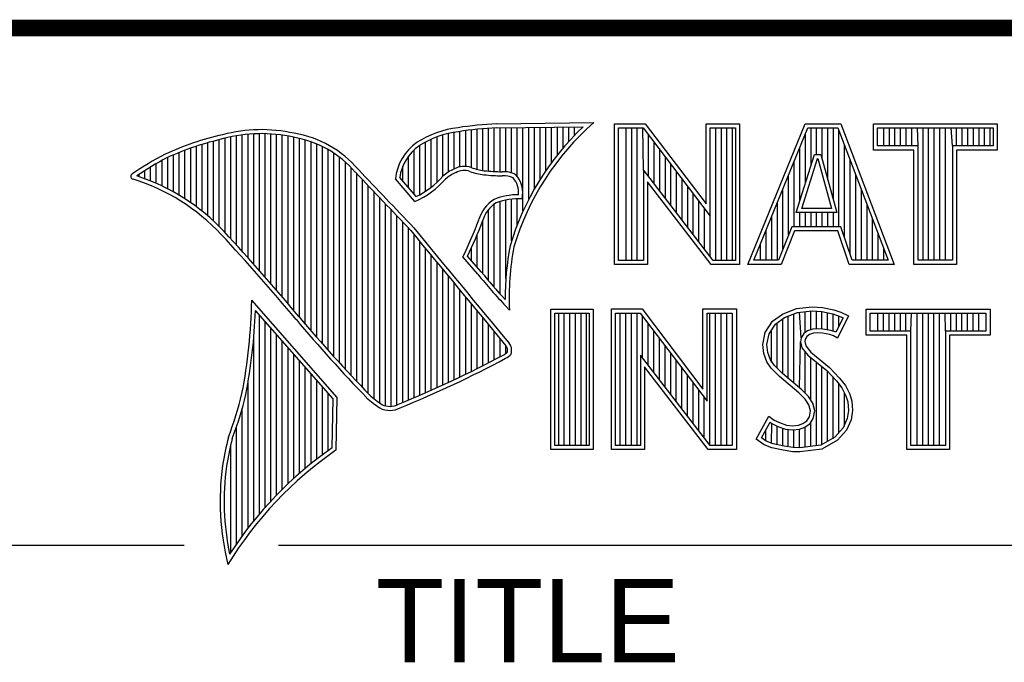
# Model space of a CAD drawing. Header units: inches. Extents: x 0 to 34, y 0 to 22.
# Tile 29 of 88: x 28.413 to 29.593, y 2.24 to 3.01. Entities that reach past the tile are written whole.
import ezdxf

# ---------------------------------------------------------------- set-up
doc = ezdxf.new("R2010")
doc.units = ezdxf.units.IN
doc.header["$LTSCALE"] = 1.87
doc.header["$MEASUREMENT"] = 0
doc.layers.get('0').update_dxf_attribs({"linetype": 'CONTINUOUS'})
doc.styles.add('TEXTSTYLE_2', font='txt')

msp = doc.modelspace()

# ---------------------------------------------------------------- linework, layer by layer
at = {"color": 2, "linetype": 'CONTINUOUS'}
for p, q in [((28.961, 2.8306), (28.961, 2.8785)), ((28.9679, 2.8292), (28.9679, 2.8791)), ((28.9747, 2.8285), (28.9747, 2.8796)), ((28.9816, 2.828), (28.9816, 2.88)), ((28.9844, 2.885), (29.1009, 2.8868)), ((28.9845, 2.8802), (29.0882, 2.8817)), ((28.9885, 2.8278), (28.9885, 2.8802)), ((28.9953, 2.8276), (28.9953, 2.8803)), ((29.0022, 2.8263), (29.0022, 2.8804)), ((29.0091, 2.822), (29.0091, 2.8805)), ((29.0159, 2.7805), (29.0159, 2.8806)), ((29.0228, 2.7947), (29.0228, 2.8807)), ((29.0297, 2.8073), (29.0297, 2.8808)), ((29.0365, 2.8188), (29.0365, 2.881)), ((29.0434, 2.8293), (29.0434, 2.8811)), ((29.0502, 2.8389), (29.0502, 2.8812)), ((29.0571, 2.8479), (29.0571, 2.8813)), ((29.064, 2.8562), (29.064, 2.8814)), ((29.0708, 2.8641), (29.0708, 2.8815)), ((29.0777, 2.8714), (29.0777, 2.8816)), ((29.1256, 2.8852), (29.1624, 2.8852)), ((29.1256, 2.7166), (29.1256, 2.8852)), ((29.1305, 2.8804), (29.16, 2.8804)), ((29.1305, 2.7215), (29.1305, 2.8804)), ((29.1395, 2.7215), (29.1395, 2.8804)), ((29.1462, 2.7215), (29.1462, 2.8804)), ((29.1529, 2.7215), (29.1529, 2.8804)), ((29.1604, 2.8299), (29.1596, 2.8804)), ((29.16, 2.8804), (29.2402, 2.7746)), ((29.1624, 2.8852), (29.2354, 2.7891)), ((29.2354, 2.8852), (29.2754, 2.8852)), ((29.2354, 2.7891), (29.2354, 2.8852)), ((29.2402, 2.8804), (29.2705, 2.8804)), ((29.2402, 2.7746), (29.2402, 2.8804)), ((29.2469, 2.7215), (29.2469, 2.8804)), ((29.2536, 2.7215), (29.2536, 2.8804)), ((29.2603, 2.7215), (29.2603, 2.8804)), ((29.267, 2.7215), (29.267, 2.8804)), ((29.2705, 2.8804), (29.2705, 2.7215)), ((29.2754, 2.8852), (29.2754, 2.7166)), ((29.2853, 2.7167), (29.3541, 2.8851)), ((29.2926, 2.7216), (29.3574, 2.8802)), ((29.3541, 2.8851), (29.3967, 2.8851)), ((29.3574, 2.8802), (29.3933, 2.8802)), ((29.361, 2.8356), (29.361, 2.8802)), ((29.3677, 2.8486), (29.3677, 2.8802)), ((29.3744, 2.8428), (29.3744, 2.8802)), ((29.3811, 2.8181), (29.3811, 2.8802)), ((29.3878, 2.7935), (29.3878, 2.8802)), ((29.3933, 2.8802), (29.4535, 2.7216)), ((29.3967, 2.8851), (29.4606, 2.7167)), ((29.4357, 2.8851), (29.584, 2.8851)), ((29.4357, 2.8537), (29.4357, 2.8851)), ((29.4406, 2.8802), (29.5791, 2.8802)), ((29.4406, 2.8586), (29.4406, 2.8802)), ((29.4482, 2.8586), (29.4482, 2.8802)), ((29.4549, 2.8586), (29.4549, 2.8802)), ((29.4616, 2.8586), (29.4616, 2.8802)), ((29.4684, 2.8586), (29.4684, 2.8802)), ((29.4751, 2.8586), (29.4751, 2.8802)), ((29.4818, 2.8586), (29.4818, 2.8802)), ((29.4892, 2.8586), (29.4885, 2.8802)), ((29.4952, 2.7216), (29.4952, 2.8802)), ((29.5019, 2.7216), (29.5019, 2.8802)), ((29.5086, 2.7216), (29.5086, 2.8802)), ((29.5153, 2.7216), (29.5153, 2.8802)), ((29.522, 2.7216), (29.522, 2.8802)), ((29.5305, 2.8586), (29.5288, 2.8802)), ((29.5355, 2.8586), (29.5355, 2.8802)), ((29.5422, 2.8586), (29.5422, 2.8802)), ((29.5489, 2.8586), (29.5489, 2.8802)), ((29.5556, 2.8586), (29.5556, 2.8802)), ((29.5623, 2.8586), (29.5623, 2.8802)), ((29.569, 2.8586), (29.569, 2.8802)), ((29.5757, 2.8586), (29.5757, 2.8802)), ((29.5791, 2.8802), (29.5791, 2.8586)), ((29.584, 2.8851), (29.584, 2.8537)), ((28.659, 2.7548), (28.659, 2.8679)), ((28.6659, 2.7474), (28.6659, 2.8695)), ((28.6727, 2.7398), (28.6727, 2.8708)), ((28.6796, 2.7323), (28.6796, 2.8719)), ((28.6865, 2.7247), (28.6865, 2.8727)), ((28.6933, 2.717), (28.6933, 2.8732)), ((28.7002, 2.7092), (28.7002, 2.8734)), ((28.707, 2.7014), (28.707, 2.8733)), ((28.7139, 2.6936), (28.7139, 2.873)), ((28.7208, 2.6856), (28.7208, 2.8724)), ((28.7276, 2.6776), (28.7276, 2.8716)), ((28.7345, 2.6696), (28.7345, 2.8704)), ((28.7414, 2.6615), (28.7414, 2.869)), ((28.7482, 2.6533), (28.7482, 2.8677)), ((28.9061, 2.8094), (28.9061, 2.8668)), ((28.913, 2.8153), (28.913, 2.8696)), ((28.9198, 2.8223), (28.9198, 2.8719)), ((28.9267, 2.8275), (28.9267, 2.8737)), ((28.9336, 2.8311), (28.9336, 2.875)), ((28.9404, 2.8335), (28.9404, 2.8759)), ((28.9473, 2.834), (28.9473, 2.8769)), ((28.9542, 2.8327), (28.9542, 2.8778)), ((29.1663, 2.8222), (29.1663, 2.872)), ((29.3543, 2.8139), (29.3543, 2.8725)), ((29.3945, 2.7618), (29.3945, 2.877)), ((28.6178, 2.7906), (28.6178, 2.856)), ((28.6247, 2.7856), (28.6247, 2.8584)), ((28.6315, 2.7803), (28.6315, 2.8606)), ((28.6384, 2.7747), (28.6384, 2.8626)), ((28.6453, 2.7685), (28.6453, 2.8645)), ((28.6521, 2.762), (28.6521, 2.8662)), ((28.7551, 2.6452), (28.7551, 2.8659)), ((28.762, 2.6372), (28.762, 2.8638)), ((28.7688, 2.6293), (28.7688, 2.8611)), ((28.7757, 2.6214), (28.7757, 2.858)), ((28.8924, 2.8003), (28.8924, 2.8594)), ((28.8992, 2.8044), (28.8992, 2.8634)), ((29.173, 2.8135), (29.173, 2.8632)), ((29.3475, 2.7921), (29.3475, 2.8561)), ((29.4012, 2.7485), (29.4012, 2.8593)), ((29.4892, 2.8586), (29.4406, 2.8586)), ((29.4892, 2.7216), (29.4892, 2.8586)), ((29.5791, 2.8586), (29.5305, 2.8586)), ((29.5305, 2.8586), (29.5305, 2.7216)), ((28.5904, 2.8071), (28.5904, 2.8449)), ((28.5972, 2.8034), (28.5972, 2.8479)), ((28.6041, 2.7994), (28.6041, 2.8508)), ((28.6109, 2.7952), (28.6109, 2.8535)), ((28.7826, 2.6137), (28.7826, 2.8543)), ((28.7894, 2.606), (28.7894, 2.8501)), ((28.7963, 2.5985), (28.7963, 2.8451)), ((28.8786, 2.8086), (28.8786, 2.8464)), ((28.8855, 2.8005), (28.8855, 2.854)), ((29.1798, 2.8048), (29.1798, 2.8543)), ((29.1865, 2.7961), (29.1865, 2.8455)), ((29.3434, 2.7787), (29.365, 2.8486)), ((29.35, 2.7836), (29.3686, 2.8438)), ((29.365, 2.8486), (29.3728, 2.8486)), ((29.3686, 2.8438), (29.3691, 2.8438)), ((29.3691, 2.8438), (29.3854, 2.7836)), ((29.3728, 2.8486), (29.3918, 2.7787)), ((29.4843, 2.8537), (29.4357, 2.8537)), ((29.4843, 2.7167), (29.4843, 2.8537)), ((29.584, 2.8537), (29.5354, 2.8537)), ((29.5354, 2.8537), (29.5354, 2.7167)), ((28.5698, 2.8166), (28.5698, 2.8333)), ((28.5766, 2.8137), (28.5766, 2.8374)), ((28.5835, 2.8105), (28.5835, 2.8412)), ((28.8031, 2.591), (28.8031, 2.8394)), ((28.81, 2.5836), (28.81, 2.8328)), ((28.8718, 2.8167), (28.8718, 2.8343)), ((29.1932, 2.7873), (29.1932, 2.8367)), ((29.3408, 2.7618), (29.3408, 2.8396)), ((29.4079, 2.7286), (29.4079, 2.8416)), ((28.556, 2.8217), (28.556, 2.8246)), ((28.5629, 2.8193), (28.5629, 2.8291)), ((28.8169, 2.5762), (28.8169, 2.8253)), ((28.8865, 2.792), (28.8631, 2.8194)), ((28.8878, 2.7979), (28.8682, 2.8209)), ((29.2438, 2.7215), (29.1604, 2.8299)), ((29.1604, 2.8299), (29.1604, 2.7215)), ((29.1999, 2.7786), (29.1999, 2.8278)), ((29.3341, 2.752), (29.3341, 2.8232)), ((29.4147, 2.7216), (29.4147, 2.8239)), ((28.8237, 2.569), (28.8237, 2.8181)), ((28.8306, 2.5618), (28.8306, 2.8109)), ((29.2414, 2.7166), (29.1653, 2.8156)), ((29.1653, 2.8156), (29.1653, 2.7166)), ((29.2066, 2.7699), (29.2066, 2.819)), ((29.2133, 2.7612), (29.2133, 2.8101)), ((28.8375, 2.5556), (28.8375, 2.8037)), ((28.8443, 2.5505), (28.8443, 2.7965)), ((29.22, 2.7525), (29.22, 2.8013)), ((29.3274, 2.7353), (29.3274, 2.8068)), ((29.4214, 2.7216), (29.4214, 2.8063)), ((28.8512, 2.5472), (28.8512, 2.7893)), ((28.9816, 2.689), (28.9816, 2.7889)), ((28.9885, 2.6813), (28.9885, 2.7921)), ((28.9953, 2.6998), (28.9953, 2.7939)), ((29.0022, 2.7448), (29.0022, 2.795)), ((29.0091, 2.7642), (29.0091, 2.7954)), ((29.2267, 2.7437), (29.2267, 2.7924)), ((29.3207, 2.7216), (29.3207, 2.7904)), ((29.4281, 2.7216), (29.4281, 2.7886)), ((28.8581, 2.5466), (28.8581, 2.782)), ((28.8649, 2.5483), (28.8649, 2.7748)), ((28.9747, 2.697), (28.9747, 2.7823)), ((29.2334, 2.735), (29.2334, 2.7836)), ((29.2402, 2.7263), (29.2402, 2.7746)), ((29.314, 2.7216), (29.314, 2.774)), ((29.3918, 2.7787), (29.3434, 2.7787)), ((29.3475, 2.7618), (29.3475, 2.7787)), ((29.3854, 2.7836), (29.35, 2.7836)), ((29.3543, 2.7618), (29.3543, 2.7787)), ((29.361, 2.7618), (29.361, 2.7787)), ((29.3677, 2.7618), (29.3677, 2.7787)), ((29.3744, 2.7618), (29.3744, 2.7787)), ((29.3811, 2.7618), (29.3811, 2.7787)), ((29.3878, 2.7618), (29.3878, 2.7787)), ((28.8718, 2.5513), (28.8718, 2.7675)), ((28.9679, 2.7053), (28.9679, 2.7699)), ((29.3381, 2.7618), (29.3219, 2.7216)), ((29.3968, 2.7618), (29.3381, 2.7618)), ((29.4103, 2.7216), (29.3968, 2.7618)), ((29.4348, 2.7216), (29.4348, 2.7709)), ((28.8786, 2.5541), (28.8786, 2.7602)), ((28.8855, 2.557), (28.8855, 2.7523)), ((28.961, 2.7133), (28.961, 2.7519)), ((29.3073, 2.7216), (29.3073, 2.7575)), ((29.3414, 2.7569), (29.3252, 2.7167)), ((29.3933, 2.7569), (29.3414, 2.7569)), ((29.4068, 2.7167), (29.3933, 2.7569)), ((29.4415, 2.7216), (29.4415, 2.7532)), ((28.8924, 2.5599), (28.8924, 2.744)), ((29.3006, 2.7216), (29.3006, 2.7411)), ((28.8992, 2.5628), (28.8992, 2.7357)), ((28.9061, 2.5659), (28.9061, 2.7274)), ((28.962, 2.7048), (28.9438, 2.7257)), ((28.9657, 2.7079), (28.9496, 2.7264)), ((28.9542, 2.7212), (28.9542, 2.7362)), ((29.4482, 2.7216), (29.4482, 2.7355)), ((28.913, 2.5689), (28.913, 2.7191)), ((29.1653, 2.7166), (29.1256, 2.7166)), ((29.1604, 2.7215), (29.1305, 2.7215)), ((29.2754, 2.7166), (29.2414, 2.7166)), ((29.2705, 2.7215), (29.2438, 2.7215)), ((29.3252, 2.7167), (29.2853, 2.7167)), ((29.3219, 2.7216), (29.2926, 2.7216)), ((29.4606, 2.7167), (29.4068, 2.7167)), ((29.4535, 2.7216), (29.4103, 2.7216)), ((29.5354, 2.7167), (29.4843, 2.7167)), ((29.5305, 2.7216), (29.4892, 2.7216)), ((28.9198, 2.5721), (28.9198, 2.7107)), ((28.9267, 2.5752), (28.9267, 2.7024)), ((28.9336, 2.5784), (28.9336, 2.6941)), ((28.9404, 2.5817), (28.9404, 2.6858)), ((28.7934, 2.5573), (28.6909, 2.6738)), ((28.9473, 2.585), (28.9473, 2.6775)), ((28.9542, 2.5884), (28.9542, 2.6692)), ((28.9997, 2.6619), (28.9953, 2.6667)), ((28.7886, 2.5555), (28.6954, 2.6613)), ((28.7002, 2.4174), (28.7002, 2.6559)), ((28.961, 2.5918), (28.961, 2.6609)), ((29.0492, 2.6631), (29.1, 2.6631)), ((29.0492, 2.4947), (29.0492, 2.6631)), ((29.0541, 2.6583), (29.0951, 2.6583)), ((29.0541, 2.4996), (29.0541, 2.6583)), ((29.0587, 2.4996), (29.0587, 2.6583)), ((29.0654, 2.4996), (29.0654, 2.6583)), ((29.0721, 2.4996), (29.0721, 2.6583)), ((29.0788, 2.4996), (29.0788, 2.6583)), ((29.0855, 2.4996), (29.0855, 2.6583)), ((29.0922, 2.4996), (29.0922, 2.6583)), ((29.0951, 2.6583), (29.0951, 2.4996)), ((29.1, 2.6631), (29.1, 2.4947)), ((29.1218, 2.6633), (29.1586, 2.6633)), ((29.1218, 2.4947), (29.1218, 2.6633)), ((29.1267, 2.6584), (29.1562, 2.6584)), ((29.1267, 2.4996), (29.1267, 2.6584)), ((29.1325, 2.4996), (29.1325, 2.6584)), ((29.1392, 2.4996), (29.1392, 2.6584)), ((29.1459, 2.4996), (29.1459, 2.6584)), ((29.1526, 2.4996), (29.1526, 2.6584)), ((29.1562, 2.6584), (29.2364, 2.5527)), ((29.1586, 2.6633), (29.2315, 2.5672)), ((29.1593, 2.6044), (29.1593, 2.6543)), ((29.2315, 2.6633), (29.2716, 2.6633)), ((29.2315, 2.5672), (29.2315, 2.6633)), ((29.2364, 2.6584), (29.2667, 2.6584)), ((29.2364, 2.5527), (29.2364, 2.6584)), ((29.2399, 2.4996), (29.2399, 2.6584)), ((29.2466, 2.4996), (29.2466, 2.6584)), ((29.2533, 2.4996), (29.2533, 2.6584)), ((29.26, 2.4996), (29.26, 2.6584)), ((29.2667, 2.6584), (29.2667, 2.4996)), ((29.2716, 2.6633), (29.2716, 2.4947)), ((29.315, 2.6485), (29.3269, 2.6572)), ((29.3269, 2.6572), (29.3437, 2.6639)), ((29.3293, 2.6529), (29.3449, 2.6591)), ((29.3338, 2.5799), (29.3338, 2.6547)), ((29.3406, 2.5743), (29.3406, 2.6574)), ((29.3437, 2.6639), (29.3623, 2.6659)), ((29.3449, 2.6591), (29.3624, 2.661)), ((29.3491, 2.6288), (29.3473, 2.6594)), ((29.354, 2.635), (29.354, 2.6601)), ((29.3607, 2.6382), (29.3607, 2.6608)), ((29.3623, 2.6659), (29.3747, 2.665)), ((29.3624, 2.661), (29.374, 2.6602)), ((29.3674, 2.6394), (29.3674, 2.6607)), ((29.374, 2.6602), (29.387, 2.6574)), ((29.3741, 2.6393), (29.3741, 2.6602)), ((29.3747, 2.665), (29.3883, 2.6622)), ((29.3808, 2.6381), (29.3808, 2.6588)), ((29.387, 2.6574), (29.3949, 2.6547)), ((29.3875, 2.6364), (29.3875, 2.6573)), ((29.3883, 2.6622), (29.3967, 2.6593)), ((29.406, 2.6549), (29.3927, 2.6283)), ((29.3942, 2.6423), (29.3942, 2.655)), ((29.3949, 2.6547), (29.3994, 2.6526)), ((29.3967, 2.6593), (29.406, 2.6549)), ((29.4272, 2.6631), (29.5755, 2.6631)), ((29.4272, 2.6317), (29.4272, 2.6631)), ((29.432, 2.6583), (29.5706, 2.6583)), ((29.432, 2.6366), (29.432, 2.6583)), ((29.4412, 2.6366), (29.4412, 2.6583)), ((29.4479, 2.6366), (29.4479, 2.6583)), ((29.4547, 2.6366), (29.4547, 2.6583)), ((29.4614, 2.6366), (29.4614, 2.6583)), ((29.4681, 2.6366), (29.4681, 2.6583)), ((29.4748, 2.6366), (29.4748, 2.6583)), ((29.4807, 2.6366), (29.4815, 2.6583)), ((29.4882, 2.4996), (29.4882, 2.6583)), ((29.4949, 2.4996), (29.4949, 2.6583)), ((29.5016, 2.4996), (29.5016, 2.6583)), ((29.5083, 2.4996), (29.5083, 2.6583)), ((29.5151, 2.4996), (29.5151, 2.6583)), ((29.522, 2.6366), (29.5218, 2.6583)), ((29.5285, 2.6366), (29.5285, 2.6583)), ((29.5352, 2.6366), (29.5352, 2.6583)), ((29.5419, 2.6366), (29.5419, 2.6583)), ((29.5486, 2.6366), (29.5486, 2.6583)), ((29.5553, 2.6366), (29.5553, 2.6583)), ((29.562, 2.6366), (29.562, 2.6583)), ((29.5706, 2.6583), (29.5706, 2.6366)), ((29.5755, 2.6631), (29.5755, 2.6317)), ((28.707, 2.4253), (28.707, 2.6481)), ((28.9679, 2.5953), (28.9679, 2.6526)), ((28.9747, 2.5988), (28.9747, 2.6443)), ((29.1661, 2.5957), (29.1661, 2.6454)), ((29.3061, 2.6352), (29.315, 2.6485)), ((29.3107, 2.6333), (29.3186, 2.6451)), ((29.3186, 2.6451), (29.3293, 2.6529)), ((29.3204, 2.5922), (29.3204, 2.6464)), ((29.3271, 2.5855), (29.3271, 2.6513)), ((29.3994, 2.6526), (29.3907, 2.6353)), ((28.7139, 2.4329), (28.7139, 2.6403)), ((28.7208, 2.4401), (28.7208, 2.6325)), ((28.9816, 2.6024), (28.9816, 2.636)), ((29.1728, 2.587), (29.1728, 2.6366)), ((29.3032, 2.6208), (29.3061, 2.6352)), ((29.3081, 2.6205), (29.3107, 2.6333)), ((29.3137, 2.5989), (29.3137, 2.6378)), ((29.3523, 2.6337), (29.3491, 2.6288)), ((29.3569, 2.6371), (29.3523, 2.6337)), ((29.3591, 2.6326), (29.3559, 2.6303)), ((29.363, 2.6389), (29.3569, 2.6371)), ((29.364, 2.6341), (29.3591, 2.6326)), ((29.3691, 2.6395), (29.363, 2.6389)), ((29.3692, 2.6347), (29.364, 2.6341)), ((29.3753, 2.6392), (29.3691, 2.6395)), ((29.3747, 2.6344), (29.3692, 2.6347)), ((29.3834, 2.6326), (29.3747, 2.6344)), ((29.3846, 2.6374), (29.3753, 2.6392)), ((29.388, 2.6312), (29.3834, 2.6326)), ((29.3901, 2.6357), (29.3846, 2.6374)), ((29.3927, 2.6283), (29.388, 2.6312)), ((29.3907, 2.6353), (29.3901, 2.6357)), ((29.4758, 2.6317), (29.4272, 2.6317)), ((29.4807, 2.6366), (29.432, 2.6366)), ((29.4758, 2.4947), (29.4758, 2.6317)), ((29.4807, 2.4996), (29.4807, 2.6366)), ((29.5706, 2.6366), (29.522, 2.6366)), ((29.522, 2.6366), (29.522, 2.4996)), ((29.5755, 2.6317), (29.5268, 2.6317)), ((29.5268, 2.6317), (29.5268, 2.4947)), ((28.6933, 2.4092), (28.6933, 2.6277)), ((28.7276, 2.447), (28.7276, 2.6247)), ((28.9885, 2.606), (28.9885, 2.6277)), ((28.9953, 2.6099), (28.9953, 2.6194)), ((29.1795, 2.5783), (29.1795, 2.6277)), ((29.1862, 2.5695), (29.1862, 2.6189)), ((29.3043, 2.6098), (29.3032, 2.6208)), ((29.3091, 2.6109), (29.3081, 2.6205)), ((29.3473, 2.5687), (29.3486, 2.6239)), ((29.3491, 2.6288), (29.3486, 2.6239)), ((29.3486, 2.6239), (29.3502, 2.6168)), ((29.3539, 2.6271), (29.3536, 2.6242)), ((29.3536, 2.6242), (29.3547, 2.619)), ((29.3559, 2.6303), (29.3539, 2.6271)), ((29.3547, 2.619), (29.3608, 2.6115)), ((28.7345, 2.4537), (28.7345, 2.6169)), ((28.7414, 2.46), (28.7414, 2.6091)), ((29.24, 2.4996), (29.1566, 2.608)), ((29.1566, 2.608), (29.1566, 2.4996)), ((29.1929, 2.5608), (29.1929, 2.6101)), ((29.3081, 2.5999), (29.3043, 2.6098)), ((29.3124, 2.6022), (29.3091, 2.6109)), ((29.3502, 2.6168), (29.3573, 2.608)), ((29.354, 2.5624), (29.354, 2.6122)), ((29.3573, 2.608), (29.3798, 2.5894)), ((29.3608, 2.6115), (29.3831, 2.593)), ((28.7482, 2.4662), (28.7482, 2.6013)), ((29.1996, 2.5521), (29.1996, 2.6012)), ((29.3133, 2.5924), (29.3081, 2.5999)), ((29.3171, 2.5955), (29.3124, 2.6022)), ((29.3211, 2.5915), (29.3171, 2.5955)), ((29.3607, 2.5541), (29.3607, 2.6052)), ((29.3674, 2.4994), (29.3674, 2.5997)), ((28.7551, 2.472), (28.7551, 2.5935)), ((28.762, 2.4777), (28.762, 2.5857)), ((29.2376, 2.4947), (29.1615, 2.5937)), ((29.1615, 2.5937), (29.1615, 2.4947)), ((29.2063, 2.5434), (29.2063, 2.5924)), ((29.213, 2.5346), (29.213, 2.5835)), ((29.3234, 2.5823), (29.3133, 2.5924)), ((29.3267, 2.5859), (29.3211, 2.5915)), ((29.3499, 2.5665), (29.3267, 2.5859)), ((29.3741, 2.5003), (29.3741, 2.5941)), ((29.3798, 2.5894), (29.3857, 2.5835)), ((29.3808, 2.5048), (29.3808, 2.5884)), ((29.3831, 2.593), (29.3892, 2.5869)), ((29.3857, 2.5835), (29.3916, 2.5773)), ((29.3892, 2.5869), (29.3953, 2.5805)), ((28.6865, 2.4005), (28.6865, 2.5745)), ((28.7688, 2.4831), (28.7688, 2.5779)), ((29.2197, 2.5259), (29.2197, 2.5747)), ((29.3466, 2.5629), (29.3234, 2.5823)), ((29.3875, 2.5074), (29.3875, 2.5816)), ((29.3916, 2.5773), (29.3981, 2.5689)), ((29.3942, 2.5148), (29.3942, 2.5739)), ((29.3953, 2.5805), (29.4022, 2.5715)), ((28.7757, 2.4884), (28.7757, 2.5701)), ((28.7826, 2.4934), (28.7826, 2.5623)), ((29.2265, 2.5172), (29.2265, 2.5658)), ((29.3542, 2.5553), (29.3466, 2.5629)), ((29.358, 2.5584), (29.3499, 2.5665)), ((29.3981, 2.5689), (29.4029, 2.5593)), ((29.401, 2.5222), (29.401, 2.5632)), ((29.4022, 2.5715), (29.4074, 2.5611)), ((29.4074, 2.5611), (29.4101, 2.5527)), ((28.7875, 2.4969), (28.7886, 2.5555)), ((28.7923, 2.4943), (28.7934, 2.5573)), ((29.2332, 2.5085), (29.2332, 2.557)), ((29.3585, 2.5484), (29.3542, 2.5553)), ((29.363, 2.5504), (29.358, 2.5584)), ((29.3605, 2.5411), (29.3585, 2.5484)), ((29.3655, 2.5413), (29.363, 2.5504)), ((29.4029, 2.5593), (29.4052, 2.5518)), ((29.4052, 2.5518), (29.406, 2.5416)), ((29.4101, 2.5527), (29.4109, 2.5414)), ((28.6796, 2.3913), (28.6796, 2.5443)), ((29.3591, 2.5339), (29.3605, 2.5411)), ((29.3637, 2.5321), (29.3655, 2.5413)), ((29.406, 2.5416), (29.4045, 2.5318)), ((29.4109, 2.5414), (29.4092, 2.5304)), ((29.2954, 2.507), (29.3104, 2.5348)), ((29.3018, 2.5086), (29.3121, 2.5275)), ((29.3104, 2.5348), (29.3168, 2.5301)), ((29.3121, 2.5275), (29.3142, 2.526)), ((29.3137, 2.5019), (29.3142, 2.526)), ((29.3142, 2.526), (29.3213, 2.5224)), ((29.3168, 2.5301), (29.3232, 2.527)), ((29.3232, 2.527), (29.3316, 2.5241)), ((29.346, 2.5238), (29.3513, 2.5258)), ((29.3513, 2.5258), (29.3562, 2.5293)), ((29.3536, 2.5215), (29.3598, 2.5258)), ((29.3562, 2.5293), (29.3591, 2.5339)), ((29.3598, 2.5258), (29.3637, 2.5321)), ((29.3607, 2.4985), (29.3607, 2.5265)), ((29.4045, 2.5318), (29.3995, 2.5207)), ((29.4092, 2.5304), (29.4037, 2.518)), ((28.6727, 2.3817), (28.6727, 2.5223)), ((29.307, 2.505), (29.307, 2.5182)), ((29.3204, 2.5005), (29.3204, 2.5227)), ((29.3213, 2.5224), (29.3305, 2.5193)), ((29.3271, 2.499), (29.3271, 2.5204)), ((29.3305, 2.5193), (29.339, 2.5183)), ((29.3316, 2.5241), (29.3391, 2.5232)), ((29.3338, 2.498), (29.3338, 2.5189)), ((29.339, 2.5183), (29.3472, 2.519)), ((29.3391, 2.5232), (29.346, 2.5238)), ((29.3406, 2.497), (29.3406, 2.5181)), ((29.3472, 2.519), (29.3536, 2.5215)), ((29.3473, 2.4968), (29.3473, 2.519)), ((29.354, 2.4977), (29.354, 2.5216)), ((29.3995, 2.5207), (29.3896, 2.5097)), ((29.4037, 2.518), (29.3927, 2.5058)), ((28.6659, 2.3715), (28.6659, 2.501)), ((29.3049, 2.5006), (29.2954, 2.507)), ((29.3072, 2.5049), (29.3018, 2.5086)), ((29.3156, 2.5015), (29.3072, 2.5049)), ((29.3287, 2.4988), (29.3156, 2.5015)), ((29.3896, 2.5097), (29.3726, 2.5001)), ((29.3927, 2.5058), (29.3741, 2.4954)), ((29.1, 2.4947), (29.0492, 2.4947)), ((29.0951, 2.4996), (29.0541, 2.4996)), ((29.1615, 2.4947), (29.1218, 2.4947)), ((29.1566, 2.4996), (29.1267, 2.4996)), ((29.2716, 2.4947), (29.2376, 2.4947)), ((29.2667, 2.4996), (29.24, 2.4996)), ((29.3142, 2.4968), (29.3049, 2.5006)), ((29.3278, 2.4939), (29.3142, 2.4968)), ((29.3394, 2.4922), (29.3278, 2.4939)), ((29.3398, 2.4971), (29.3287, 2.4988)), ((29.3478, 2.4919), (29.3394, 2.4922)), ((29.3475, 2.4968), (29.3398, 2.4971)), ((29.3726, 2.5001), (29.3475, 2.4968)), ((29.3741, 2.4954), (29.3478, 2.4919)), ((29.5268, 2.4947), (29.4758, 2.4947)), ((29.522, 2.4996), (29.4807, 2.4996)), ((28.38, 2.38), (28.61, 2.38)), ((28.7231, 2.38), (33.5, 2.38))]:
    msp.add_line(p, q, dxfattribs=at)
at = {"color": 7, "linetype": 'CONTINUOUS', "const_width": 0.02}
msp.add_lwpolyline([(25.58, 3), (33.5, 3)], dxfattribs=at)
at = {"color": 2, "linetype": 'CONTINUOUS'}
for centre, radius, start, end in [((28.9506, 2.7677), 0.1134, 96.3007, 123.1683), ((29.0012, 2.475), 0.4104, 92.3477, 98.8369), ((29.0012, 2.475), 0.4056, 92.3565, 98.8522), ((29.3103, 2.6468), 0.3233, 133.4016, 163.4573), ((29.3103, 2.6468), 0.3185, 131.1194, 163.4134), ((28.7308, 2.5386), 0.3417, 102.6162, 114.8514), ((28.7308, 2.5386), 0.3369, 102.5985, 114.8293), ((28.7025, 2.6998), 0.1784, 77.2812, 105.0674), ((28.7025, 2.6998), 0.1736, 77.2325, 105.1014), ((28.7213, 2.7479), 0.1227, 40.1648, 80.8423), ((28.7213, 2.7479), 0.1276, 40.2336, 80.7738), ((28.9506, 2.7677), 0.1086, 96.2448, 123.1265), ((28.9233, 2.8131), 0.0605, 125.0326, 174.0473), ((28.9233, 2.8131), 0.0556, 125.1127, 171.9558), ((28.7753, 2.4938), 0.4018, 117.9346, 124.569), ((28.7753, 2.4938), 0.3969, 117.9533, 124.0367), ((28.9458, 2.807), 0.0271, 72.6167, 117.3893), ((28.9776, 2.8958), 0.0673, 249.4421, 263.134), ((28.5489, 2.822), 0.00299, 121.3524, 265.803), ((28.4751, 2.5845), 0.2507, 43.1667, 71.8499), ((21.1581, -4.5074), 10.6031, 43.24659, 43.76754), ((21.1581, -4.5074), 10.6079, 43.24574, 43.76673), ((28.8427, 2.8903), 0.1028, 295.9955, 318.5906), ((28.9521, 2.7868), 0.048, 112.9192, 132.2696), ((28.9521, 2.7868), 0.0432, 112.6635, 131.9293), ((28.9458, 2.807), 0.0222, 72.9386, 117.864), ((28.9776, 2.8958), 0.0722, 249.5553, 263.1674), ((28.9951, 3.0772), 0.2544, 264.112, 269.1019), ((28.9951, 3.0772), 0.2495, 264.1212, 269.0704), ((28.9924, 2.7937), 0.0341, 64.4657, 92.2507), ((28.9924, 2.7937), 0.0292, 66.3199, 92.502), ((28.9831, 2.8025), 0.0276, 355.2993, 40.45), ((28.9831, 2.8025), 0.0325, 347.1186, 42.4046), ((28.4751, 2.5845), 0.2458, 43.1667, 72.5704), ((28.8427, 2.8903), 0.1076, 293.9922, 318.4433), ((29.0102, 2.7231), 0.0771, 89.6555, 111.8728), ((29.0054, 2.7573), 0.0444, 122.696, 163.5009), ((29.0054, 2.7573), 0.0396, 123.3504, 163.7172), ((29.0102, 2.7231), 0.0723, 86.3771, 111.5055), ((129.7875, 86.0025), 130.8073, 219.521847, 219.600368), ((28.547, 2.9226), 0.443, 333.6071, 339.8417), ((28.547, 2.9226), 0.4478, 334.0205, 339.8621), ((26.652, 0.9006), 2.7324, 39.9155, 42.7665), ((129.7875, 86.0025), 130.8121, 219.521915, 219.600266), ((29.3273, 2.6768), 0.3327, 169.238, 180.3751), ((29.3273, 2.6768), 0.3279, 169.2806, 182.6074), ((29.5269, 3.164), 0.728, 219.1094, 223.0893), ((29.5269, 3.164), 0.7231, 219.1028, 222.5928), ((28.0416, 2.6849), 0.6494, 349.0855, 359.0208), ((28.0416, 2.6849), 0.6542, 349.0755, 357.9397), ((30.1411, 3.8249), 1.8249, 220.0426, 224.0118), ((30.1411, 3.8249), 1.8201, 220.0428, 224.0077), ((28.9714, 2.6031), 0.0289, 26.3669, 33.8971), ((28.9714, 2.6031), 0.0338, 24.6833, 34.3208), ((28.389, 3.7322), 1.2758, 291.9868, 298.2489), ((28.9805, 2.6304), 0.0253, 299.2554, 311.2666), ((28.9805, 2.6304), 0.0301, 299.1713, 314.8064), ((28.9692, 2.6145), 0.0281, 353.6896, 3.0529), ((28.9692, 2.6145), 0.033, 350.4808, 4.7809), ((28.389, 3.7322), 1.2806, 291.9989, 298.2507), ((28.2599, 2.6636), 0.4315, 339.0707, 346.3663), ((28.2599, 2.6636), 0.4364, 339.1089, 346.3814), ((28.9081, 2.6424), 0.1118, 227.1594, 236.7882), ((28.9081, 2.6424), 0.1167, 227.0935, 236.9215), ((28.8564, 2.568), 0.0215, 243.4895, 298.6992), ((28.8564, 2.568), 0.0263, 242.8488, 298.0515), ((29.0668, 2.4083), 0.4163, 165.9357, 170.6856), ((29.0668, 2.4083), 0.4115, 165.9758, 170.6758), ((29.0517, 2.1188), 0.4564, 124.643, 148.5565), ((29.0517, 2.1188), 0.4613, 124.9511, 147.0981), ((28.9728, 2.4332), 0.3197, 172.3562, 193.7958), ((28.9728, 2.4332), 0.3149, 172.369, 191.6868)]:
    msp.add_arc(centre, radius, start, end, dxfattribs=at)
at = {"color": 7, "linetype": 'CONTINUOUS'}
msp.add_arc((26.6525, 0.9011), 2.7269, 39.915, 42.7661, dxfattribs=at)

# ---------------------------------------------------------------- texts
at = {"color": 2, "linetype": 'CONTINUOUS', "insert": (28.8397, 2.3397), "char_height": 0.1, "width": 0.5, "attachment_point": 1, "line_spacing_factor": 0.9, "style": 'TEXTSTYLE_2'}
msp.add_mtext('TITLE', dxfattribs=at)

doc.saveas('drawing.dxf')
